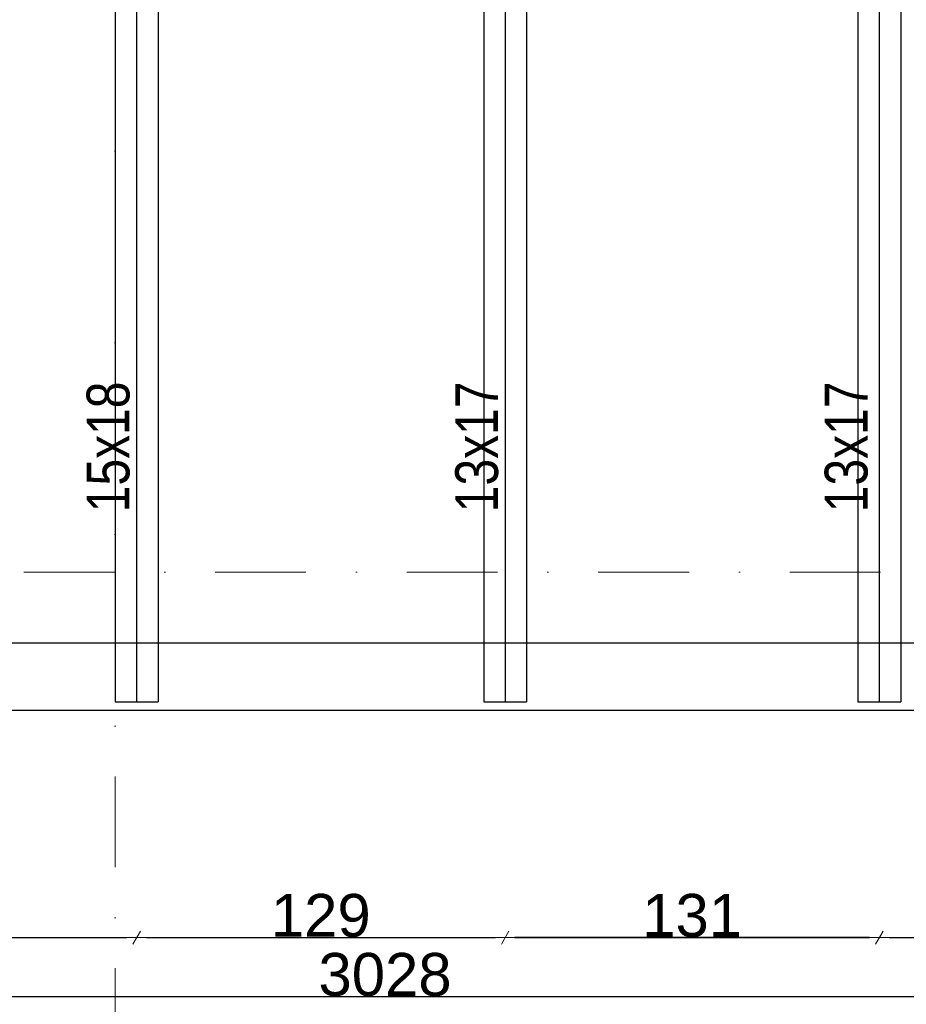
# Model space of a CAD drawing. Header units: millimetres. Extents: x 77315 to 2132699, y -120257 to -89040.
# Tile 20 of 56: x 637750 to 640853, y -117895 to -114451. Entities that reach past the tile are written whole.
import ezdxf

# ---------------------------------------------------------------- set-up
doc = ezdxf.new("R2010")
doc.units = ezdxf.units.MM
doc.header["$MEASUREMENT"] = 0
doc.linetypes.add('Dot & Dashed', pattern=[670.277762, 317.5, -176.388889, 0, -176.388874])
for name, color, linetype in [('detalokna', 7, 'Continuous'), ('DIM MALY', 7, 'Continuous'), ('opisy inne', 7, 'Continuous'), ('OSIE', 7, 'Continuous'), ('Structural - Grid', 7, 'Continuous'), ('wiezba', 7, 'Continuous')]:
    doc.layers.add(name, color=color, linetype=linetype)
doc.styles.add('STYL_AUTOMATYCZNY_2', font='arial.ttf')
doc.styles.add('STYL_AUTOMATYCZNY_3', font='arial.ttf', dxfattribs={"width": 0.8})
doc.dimstyles.new('STYL_AUTOMATYCZNY__9', dxfattribs={"dimtxt": 150, "dimasz": 34.231941, "dimexe": 0.18, "dimexo": 0.0625, "dimgap": 0, "dimtad": 1, "dimtih": 1, "dimtoh": 1, "dimdec": 0, "dimlfac": 0.1, "dimzin": 0, "dimdsep": 46, "dimtxsty": 'STYL_AUTOMATYCZNY_2', "dimblk": 'ARROWHEAD_2', "dimblk1": 'ARROWHEAD_2', "dimblk2": 'ARROWHEAD_2', "dimcen": 0.09, "dimse1": 1, "dimse2": 1, "dimclrd": 5, "dimclre": 5, "dimclrt": 1, "dimadec": 0, "dimazin": 0, "dimtfac": 1, "dimtdec": 4, "dimtmove": 0, "dimatfit": 3, "dimfxl": 0, "dimtolj": 1, "dimtzin": 0, "dimarcsym": 0})

# ---------------------------------------------------------------- blocks, each defined once
blk = doc.blocks.new('ARROWHEAD_2')
at = {"color": 0, "linetype": 'Continuous', "lineweight": 0}
for p, q in [((0, 0), (-1, 0)), ((-0.38, -0.66), (0.38, 0.66))]:
    blk.add_line(p, q, dxfattribs=at)
blk = doc.blocks.new('*D1091', base_point=(536116.7, -11361.7))
at = {"layer": 'Defpoints', "color": 0}
for p in [(654168.9, -116129.6), (623888.9, -117689.9), (654168.9, -117868.4)]:
    blk.add_point(p, dxfattribs=at)
at = {"layer": 'DIM MALY', "color": 5, "lineweight": -2}
blk.add_line((623923.1, -117868.4), (654134.7, -117868.4), dxfattribs=at)
at = {"layer": 'DIM MALY', "color": 5, "lineweight": -2, "xscale": 34.23194115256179, "yscale": 34.23194115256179, "zscale": 34.23194115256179, "rotation": 180}
blk.add_blockref('ARROWHEAD_2', (623888.9, -117868.4), dxfattribs=at)
at = {"layer": 'DIM MALY', "color": 5, "lineweight": -2, "xscale": 34.23194115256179, "yscale": 34.23194115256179, "zscale": 34.23194115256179}
blk.add_blockref('ARROWHEAD_2', (654168.9, -117868.4), dxfattribs=at)
at = {"layer": 'DIM MALY', "color": 1, "insert": (639028.8, -117791.8), "char_height": 150, "attachment_point": 5, "style": 'STYL_AUTOMATYCZNY_2'}
blk.add_mtext('\\A1;3028', dxfattribs=at)
blk = doc.blocks.new('*D1461', base_point=(536116.7, -11361.7))
at = {"layer": 'Defpoints', "color": 0}
for p in [(639449.3, -117583.6), (639449.3, -117661.9), (640758.9, -117768.9)]:
    blk.add_point(p, dxfattribs=at)
at = {"layer": 'DIM MALY', "color": 5, "lineweight": -2}
blk.add_line((640724.7, -117661.9), (639483.5, -117661.9), dxfattribs=at)
at = {"layer": 'DIM MALY', "color": 5, "lineweight": -2, "xscale": 34.23194115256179, "yscale": 34.23194115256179, "zscale": 34.23194115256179, "rotation": 180}
blk.add_blockref('ARROWHEAD_2', (639449.3, -117661.9), dxfattribs=at)
at = {"layer": 'DIM MALY', "color": 5, "lineweight": -2, "xscale": 34.23194115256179, "yscale": 34.23194115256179, "zscale": 34.23194115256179}
blk.add_blockref('ARROWHEAD_2', (640758.9, -117661.9), dxfattribs=at)
at = {"layer": 'DIM MALY', "color": 1, "insert": (640103.7, -117585.2), "char_height": 150, "attachment_point": 5, "style": 'STYL_AUTOMATYCZNY_2'}
blk.add_mtext('\\A1;131', dxfattribs=at)
blk = doc.blocks.new('*D1462', base_point=(536116.7, -11361.7))
at = {"layer": 'Defpoints', "color": 0}
for p in [(639449.3, -117583.6), (639449.3, -117661.9), (638159.3, -117730.1)]:
    blk.add_point(p, dxfattribs=at)
at = {"layer": 'DIM MALY', "color": 5, "lineweight": -2}
blk.add_line((638193.5, -117661.9), (639415, -117661.9), dxfattribs=at)
at = {"layer": 'DIM MALY', "color": 5, "lineweight": -2, "xscale": 34.23194115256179, "yscale": 34.23194115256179, "zscale": 34.23194115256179, "rotation": 180}
blk.add_blockref('ARROWHEAD_2', (638159.3, -117661.9), dxfattribs=at)
at = {"layer": 'DIM MALY', "color": 5, "lineweight": -2, "xscale": 34.23194115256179, "yscale": 34.23194115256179, "zscale": 34.23194115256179}
blk.add_blockref('ARROWHEAD_2', (639449.3, -117661.9), dxfattribs=at)
at = {"layer": 'DIM MALY', "color": 1, "insert": (638803.9, -117585.3), "char_height": 150, "attachment_point": 5, "style": 'STYL_AUTOMATYCZNY_2'}
blk.add_mtext('\\A1;129', dxfattribs=at)
blk = doc.blocks.new('*D1463', base_point=(536116.7, -11361.7))
at = {"layer": 'Defpoints', "color": 0}
for p in [(639449.3, -117583.6), (640758.9, -117661.9), (640758.9, -117768.9)]:
    blk.add_point(p, dxfattribs=at)
at = {"layer": 'DIM MALY', "color": 5, "lineweight": -2}
blk.add_line((639483.5, -117661.9), (640724.7, -117661.9), dxfattribs=at)
at = {"layer": 'DIM MALY', "color": 5, "lineweight": -2, "xscale": 34.23194115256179, "yscale": 34.23194115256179, "zscale": 34.23194115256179, "rotation": 180}
blk.add_blockref('ARROWHEAD_2', (639449.3, -117661.9), dxfattribs=at)
at = {"layer": 'DIM MALY', "color": 5, "lineweight": -2, "xscale": 34.23194115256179, "yscale": 34.23194115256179, "zscale": 34.23194115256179}
blk.add_blockref('ARROWHEAD_2', (640758.9, -117661.9), dxfattribs=at)
at = {"layer": 'DIM MALY', "color": 1, "insert": (640103.7, -117585.2), "char_height": 150, "attachment_point": 5, "style": 'STYL_AUTOMATYCZNY_2'}
blk.add_mtext('\\A1;131', dxfattribs=at)
blk = doc.blocks.new('*D1464', base_point=(536116.7, -11361.7))
at = {"layer": 'Defpoints', "color": 0}
for p in [(636769.3, -116726.9), (638159.3, -117661.9), (638159.3, -117730.1)]:
    blk.add_point(p, dxfattribs=at)
at = {"layer": 'DIM MALY', "color": 5, "lineweight": -2}
blk.add_line((636803.5, -117661.9), (638125, -117661.9), dxfattribs=at)
at = {"layer": 'DIM MALY', "color": 5, "lineweight": -2, "xscale": 34.23194115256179, "yscale": 34.23194115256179, "zscale": 34.23194115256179, "rotation": 180}
blk.add_blockref('ARROWHEAD_2', (636769.3, -117661.9), dxfattribs=at)
at = {"layer": 'DIM MALY', "color": 5, "lineweight": -2, "xscale": 34.23194115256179, "yscale": 34.23194115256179, "zscale": 34.23194115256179}
blk.add_blockref('ARROWHEAD_2', (638159.3, -117661.9), dxfattribs=at)
at = {"layer": 'DIM MALY', "color": 1, "insert": (637463.9, -117585.2), "char_height": 150, "attachment_point": 5, "style": 'STYL_AUTOMATYCZNY_2'}
blk.add_mtext('\\A1;139', dxfattribs=at)
blk = doc.blocks.new('*D1465', base_point=(536116.7, -11361.7))
at = {"layer": 'Defpoints', "color": 0}
for p in [(639449.3, -117583.6), (639449.3, -117661.9), (638159.3, -117730.1)]:
    blk.add_point(p, dxfattribs=at)
at = {"layer": 'DIM MALY', "color": 5, "lineweight": -2}
blk.add_line((638193.5, -117661.9), (639415, -117661.9), dxfattribs=at)
at = {"layer": 'DIM MALY', "color": 5, "lineweight": -2, "xscale": 34.23194115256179, "yscale": 34.23194115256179, "zscale": 34.23194115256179, "rotation": 180}
blk.add_blockref('ARROWHEAD_2', (638159.3, -117661.9), dxfattribs=at)
at = {"layer": 'DIM MALY', "color": 5, "lineweight": -2, "xscale": 34.23194115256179, "yscale": 34.23194115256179, "zscale": 34.23194115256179}
blk.add_blockref('ARROWHEAD_2', (639449.3, -117661.9), dxfattribs=at)
at = {"layer": 'DIM MALY', "color": 1, "insert": (638803.9, -117585.3), "char_height": 150, "attachment_point": 5, "style": 'STYL_AUTOMATYCZNY_2'}
blk.add_mtext('\\A1;129', dxfattribs=at)
blk = doc.blocks.new('*D1466', base_point=(536116.7, -11361.7))
at = {"layer": 'Defpoints', "color": 0}
for p in [(639449.3, -117583.6), (640758.9, -117661.9), (640758.9, -117768.9)]:
    blk.add_point(p, dxfattribs=at)
at = {"layer": 'DIM MALY', "color": 5, "lineweight": -2}
blk.add_line((639483.5, -117661.9), (640724.7, -117661.9), dxfattribs=at)
at = {"layer": 'DIM MALY', "color": 5, "lineweight": -2, "xscale": 34.23194115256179, "yscale": 34.23194115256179, "zscale": 34.23194115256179, "rotation": 180}
blk.add_blockref('ARROWHEAD_2', (639449.3, -117661.9), dxfattribs=at)
at = {"layer": 'DIM MALY', "color": 5, "lineweight": -2, "xscale": 34.23194115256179, "yscale": 34.23194115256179, "zscale": 34.23194115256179}
blk.add_blockref('ARROWHEAD_2', (640758.9, -117661.9), dxfattribs=at)
at = {"layer": 'DIM MALY', "color": 1, "insert": (640103.7, -117585.2), "char_height": 150, "attachment_point": 5, "style": 'STYL_AUTOMATYCZNY_2'}
blk.add_mtext('\\A1;131', dxfattribs=at)
blk = doc.blocks.new('*D1468', base_point=(536116.7, -11361.7))
at = {"layer": 'Defpoints', "color": 0}
for p in [(636769.3, -116726.9), (638159.3, -117661.9), (638159.3, -117730.1)]:
    blk.add_point(p, dxfattribs=at)
at = {"layer": 'DIM MALY', "color": 5, "lineweight": -2}
blk.add_line((636803.5, -117661.9), (638125, -117661.9), dxfattribs=at)
at = {"layer": 'DIM MALY', "color": 5, "lineweight": -2, "xscale": 34.23194115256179, "yscale": 34.23194115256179, "zscale": 34.23194115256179, "rotation": 180}
blk.add_blockref('ARROWHEAD_2', (636769.3, -117661.9), dxfattribs=at)
at = {"layer": 'DIM MALY', "color": 5, "lineweight": -2, "xscale": 34.23194115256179, "yscale": 34.23194115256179, "zscale": 34.23194115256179}
blk.add_blockref('ARROWHEAD_2', (638159.3, -117661.9), dxfattribs=at)
at = {"layer": 'DIM MALY', "color": 1, "insert": (637463.9, -117585.2), "char_height": 150, "attachment_point": 5, "style": 'STYL_AUTOMATYCZNY_2'}
blk.add_mtext('\\A1;139', dxfattribs=at)
blk = doc.blocks.new('*D1469', base_point=(536116.7, -11361.7))
at = {"layer": 'Defpoints', "color": 0}
for p in [(639449.3, -117583.6), (639449.3, -117661.9), (638159.3, -117730.1)]:
    blk.add_point(p, dxfattribs=at)
at = {"layer": 'DIM MALY', "color": 5, "lineweight": -2}
blk.add_line((638193.5, -117661.9), (639415, -117661.9), dxfattribs=at)
at = {"layer": 'DIM MALY', "color": 5, "lineweight": -2, "xscale": 34.23194115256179, "yscale": 34.23194115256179, "zscale": 34.23194115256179, "rotation": 180}
blk.add_blockref('ARROWHEAD_2', (638159.3, -117661.9), dxfattribs=at)
at = {"layer": 'DIM MALY', "color": 5, "lineweight": -2, "xscale": 34.23194115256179, "yscale": 34.23194115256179, "zscale": 34.23194115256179}
blk.add_blockref('ARROWHEAD_2', (639449.3, -117661.9), dxfattribs=at)
at = {"layer": 'DIM MALY', "color": 1, "insert": (638803.9, -117585.3), "char_height": 150, "attachment_point": 5, "style": 'STYL_AUTOMATYCZNY_2'}
blk.add_mtext('\\A1;129', dxfattribs=at)
blk = doc.blocks.new('*D1470', base_point=(536116.7, -11361.7))
at = {"layer": 'Defpoints', "color": 0}
for p in [(639449.3, -117583.6), (640758.9, -117661.9), (640758.9, -117768.9)]:
    blk.add_point(p, dxfattribs=at)
at = {"layer": 'DIM MALY', "color": 5, "lineweight": -2}
blk.add_line((639483.5, -117661.9), (640724.7, -117661.9), dxfattribs=at)
at = {"layer": 'DIM MALY', "color": 5, "lineweight": -2, "xscale": 34.23194115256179, "yscale": 34.23194115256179, "zscale": 34.23194115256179, "rotation": 180}
blk.add_blockref('ARROWHEAD_2', (639449.3, -117661.9), dxfattribs=at)
at = {"layer": 'DIM MALY', "color": 5, "lineweight": -2, "xscale": 34.23194115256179, "yscale": 34.23194115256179, "zscale": 34.23194115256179}
blk.add_blockref('ARROWHEAD_2', (640758.9, -117661.9), dxfattribs=at)
at = {"layer": 'DIM MALY', "color": 1, "insert": (640103.7, -117585.2), "char_height": 150, "attachment_point": 5, "style": 'STYL_AUTOMATYCZNY_2'}
blk.add_mtext('\\A1;131', dxfattribs=at)
blk = doc.blocks.new('*D1473', base_point=(536116.7, -11361.7))
at = {"layer": 'Defpoints', "color": 0}
for p in [(636769.3, -116726.9), (638159.3, -117661.9), (638159.3, -117730.1)]:
    blk.add_point(p, dxfattribs=at)
at = {"layer": 'DIM MALY', "color": 5, "lineweight": -2}
blk.add_line((636803.5, -117661.9), (638125, -117661.9), dxfattribs=at)
at = {"layer": 'DIM MALY', "color": 5, "lineweight": -2, "xscale": 34.23194115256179, "yscale": 34.23194115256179, "zscale": 34.23194115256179, "rotation": 180}
blk.add_blockref('ARROWHEAD_2', (636769.3, -117661.9), dxfattribs=at)
at = {"layer": 'DIM MALY', "color": 5, "lineweight": -2, "xscale": 34.23194115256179, "yscale": 34.23194115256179, "zscale": 34.23194115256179}
blk.add_blockref('ARROWHEAD_2', (638159.3, -117661.9), dxfattribs=at)
at = {"layer": 'DIM MALY', "color": 1, "insert": (637463.9, -117585.2), "char_height": 150, "attachment_point": 5, "style": 'STYL_AUTOMATYCZNY_2'}
blk.add_mtext('\\A1;139', dxfattribs=at)
blk = doc.blocks.new('*D1474', base_point=(536116.7, -11361.7))
at = {"layer": 'Defpoints', "color": 0}
for p in [(639449.3, -117583.6), (639449.3, -117661.9), (638159.3, -117730.1)]:
    blk.add_point(p, dxfattribs=at)
at = {"layer": 'DIM MALY', "color": 5, "lineweight": -2}
blk.add_line((638193.5, -117661.9), (639415, -117661.9), dxfattribs=at)
at = {"layer": 'DIM MALY', "color": 5, "lineweight": -2, "xscale": 34.23194115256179, "yscale": 34.23194115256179, "zscale": 34.23194115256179, "rotation": 180}
blk.add_blockref('ARROWHEAD_2', (638159.3, -117661.9), dxfattribs=at)
at = {"layer": 'DIM MALY', "color": 5, "lineweight": -2, "xscale": 34.23194115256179, "yscale": 34.23194115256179, "zscale": 34.23194115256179}
blk.add_blockref('ARROWHEAD_2', (639449.3, -117661.9), dxfattribs=at)
at = {"layer": 'DIM MALY', "color": 1, "insert": (638803.9, -117585.3), "char_height": 150, "attachment_point": 5, "style": 'STYL_AUTOMATYCZNY_2'}
blk.add_mtext('\\A1;129', dxfattribs=at)
blk = doc.blocks.new('*D1475', base_point=(536116.7, -11361.7))
at = {"layer": 'Defpoints', "color": 0}
for p in [(639449.3, -117583.6), (640758.9, -117661.9), (640758.9, -117768.9)]:
    blk.add_point(p, dxfattribs=at)
at = {"layer": 'DIM MALY', "color": 5, "lineweight": -2}
blk.add_line((639483.5, -117661.9), (640724.7, -117661.9), dxfattribs=at)
at = {"layer": 'DIM MALY', "color": 5, "lineweight": -2, "xscale": 34.23194115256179, "yscale": 34.23194115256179, "zscale": 34.23194115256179, "rotation": 180}
blk.add_blockref('ARROWHEAD_2', (639449.3, -117661.9), dxfattribs=at)
at = {"layer": 'DIM MALY', "color": 5, "lineweight": -2, "xscale": 34.23194115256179, "yscale": 34.23194115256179, "zscale": 34.23194115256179}
blk.add_blockref('ARROWHEAD_2', (640758.9, -117661.9), dxfattribs=at)
at = {"layer": 'DIM MALY', "color": 1, "insert": (640103.7, -117585.2), "char_height": 150, "attachment_point": 5, "style": 'STYL_AUTOMATYCZNY_2'}
blk.add_mtext('\\A1;131', dxfattribs=at)
blk = doc.blocks.new('*D1479', base_point=(536116.7, -11361.7))
at = {"layer": 'Defpoints', "color": 0}
for p in [(636769.3, -116726.9), (638159.3, -117661.9), (638159.3, -117730.1)]:
    blk.add_point(p, dxfattribs=at)
at = {"layer": 'DIM MALY', "color": 5, "lineweight": -2}
blk.add_line((636803.5, -117661.9), (638125, -117661.9), dxfattribs=at)
at = {"layer": 'DIM MALY', "color": 5, "lineweight": -2, "xscale": 34.23194115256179, "yscale": 34.23194115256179, "zscale": 34.23194115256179, "rotation": 180}
blk.add_blockref('ARROWHEAD_2', (636769.3, -117661.9), dxfattribs=at)
at = {"layer": 'DIM MALY', "color": 5, "lineweight": -2, "xscale": 34.23194115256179, "yscale": 34.23194115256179, "zscale": 34.23194115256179}
blk.add_blockref('ARROWHEAD_2', (638159.3, -117661.9), dxfattribs=at)
at = {"layer": 'DIM MALY', "color": 1, "insert": (637463.9, -117585.2), "char_height": 150, "attachment_point": 5, "style": 'STYL_AUTOMATYCZNY_2'}
blk.add_mtext('\\A1;139', dxfattribs=at)
blk = doc.blocks.new('*D1480', base_point=(536116.7, -11361.7))
at = {"layer": 'Defpoints', "color": 0}
for p in [(639449.3, -117583.6), (639449.3, -117661.9), (638159.3, -117730.1)]:
    blk.add_point(p, dxfattribs=at)
at = {"layer": 'DIM MALY', "color": 5, "lineweight": -2}
blk.add_line((638193.5, -117661.9), (639415, -117661.9), dxfattribs=at)
at = {"layer": 'DIM MALY', "color": 5, "lineweight": -2, "xscale": 34.23194115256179, "yscale": 34.23194115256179, "zscale": 34.23194115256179, "rotation": 180}
blk.add_blockref('ARROWHEAD_2', (638159.3, -117661.9), dxfattribs=at)
at = {"layer": 'DIM MALY', "color": 5, "lineweight": -2, "xscale": 34.23194115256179, "yscale": 34.23194115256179, "zscale": 34.23194115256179}
blk.add_blockref('ARROWHEAD_2', (639449.3, -117661.9), dxfattribs=at)
at = {"layer": 'DIM MALY', "color": 1, "insert": (638803.9, -117585.3), "char_height": 150, "attachment_point": 5, "style": 'STYL_AUTOMATYCZNY_2'}
blk.add_mtext('\\A1;129', dxfattribs=at)
blk = doc.blocks.new('*D1481', base_point=(536116.7, -11361.7))
at = {"layer": 'Defpoints', "color": 0}
for p in [(639449.3, -117583.6), (640758.9, -117661.9), (640758.9, -117768.9)]:
    blk.add_point(p, dxfattribs=at)
at = {"layer": 'DIM MALY', "color": 5, "lineweight": -2}
blk.add_line((639483.5, -117661.9), (640724.7, -117661.9), dxfattribs=at)
at = {"layer": 'DIM MALY', "color": 5, "lineweight": -2, "xscale": 34.23194115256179, "yscale": 34.23194115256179, "zscale": 34.23194115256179, "rotation": 180}
blk.add_blockref('ARROWHEAD_2', (639449.3, -117661.9), dxfattribs=at)
at = {"layer": 'DIM MALY', "color": 5, "lineweight": -2, "xscale": 34.23194115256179, "yscale": 34.23194115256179, "zscale": 34.23194115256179}
blk.add_blockref('ARROWHEAD_2', (640758.9, -117661.9), dxfattribs=at)
at = {"layer": 'DIM MALY', "color": 1, "insert": (640103.7, -117585.2), "char_height": 150, "attachment_point": 5, "style": 'STYL_AUTOMATYCZNY_2'}
blk.add_mtext('\\A1;131', dxfattribs=at)
blk = doc.blocks.new('*D1486', base_point=(536116.7, -11361.7))
at = {"layer": 'Defpoints', "color": 0}
for p in [(636769.3, -116726.9), (638159.3, -117661.9), (638159.3, -117730.1)]:
    blk.add_point(p, dxfattribs=at)
at = {"layer": 'DIM MALY', "color": 5, "lineweight": -2}
blk.add_line((636803.5, -117661.9), (638125, -117661.9), dxfattribs=at)
at = {"layer": 'DIM MALY', "color": 5, "lineweight": -2, "xscale": 34.23194115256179, "yscale": 34.23194115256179, "zscale": 34.23194115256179, "rotation": 180}
blk.add_blockref('ARROWHEAD_2', (636769.3, -117661.9), dxfattribs=at)
at = {"layer": 'DIM MALY', "color": 5, "lineweight": -2, "xscale": 34.23194115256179, "yscale": 34.23194115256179, "zscale": 34.23194115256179}
blk.add_blockref('ARROWHEAD_2', (638159.3, -117661.9), dxfattribs=at)
at = {"layer": 'DIM MALY', "color": 1, "insert": (637463.9, -117585.2), "char_height": 150, "attachment_point": 5, "style": 'STYL_AUTOMATYCZNY_2'}
blk.add_mtext('\\A1;139', dxfattribs=at)
blk = doc.blocks.new('*D1487', base_point=(536116.7, -11361.7))
at = {"layer": 'Defpoints', "color": 0}
for p in [(639449.3, -117583.6), (639449.3, -117661.9), (638159.3, -117730.1)]:
    blk.add_point(p, dxfattribs=at)
at = {"layer": 'DIM MALY', "color": 5, "lineweight": -2}
blk.add_line((638193.5, -117661.9), (639415, -117661.9), dxfattribs=at)
at = {"layer": 'DIM MALY', "color": 5, "lineweight": -2, "xscale": 34.23194115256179, "yscale": 34.23194115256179, "zscale": 34.23194115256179, "rotation": 180}
blk.add_blockref('ARROWHEAD_2', (638159.3, -117661.9), dxfattribs=at)
at = {"layer": 'DIM MALY', "color": 5, "lineweight": -2, "xscale": 34.23194115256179, "yscale": 34.23194115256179, "zscale": 34.23194115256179}
blk.add_blockref('ARROWHEAD_2', (639449.3, -117661.9), dxfattribs=at)
at = {"layer": 'DIM MALY', "color": 1, "insert": (638803.9, -117585.3), "char_height": 150, "attachment_point": 5, "style": 'STYL_AUTOMATYCZNY_2'}
blk.add_mtext('\\A1;129', dxfattribs=at)
blk = doc.blocks.new('*D1488', base_point=(536116.7, -11361.7))
at = {"layer": 'Defpoints', "color": 0}
for p in [(639449.3, -117583.6), (640758.9, -117661.9), (640758.9, -117768.9)]:
    blk.add_point(p, dxfattribs=at)
at = {"layer": 'DIM MALY', "color": 5, "lineweight": -2}
blk.add_line((639483.5, -117661.9), (640724.7, -117661.9), dxfattribs=at)
at = {"layer": 'DIM MALY', "color": 5, "lineweight": -2, "xscale": 34.23194115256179, "yscale": 34.23194115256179, "zscale": 34.23194115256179, "rotation": 180}
blk.add_blockref('ARROWHEAD_2', (639449.3, -117661.9), dxfattribs=at)
at = {"layer": 'DIM MALY', "color": 5, "lineweight": -2, "xscale": 34.23194115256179, "yscale": 34.23194115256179, "zscale": 34.23194115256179}
blk.add_blockref('ARROWHEAD_2', (640758.9, -117661.9), dxfattribs=at)
at = {"layer": 'DIM MALY', "color": 1, "insert": (640103.7, -117585.2), "char_height": 150, "attachment_point": 5, "style": 'STYL_AUTOMATYCZNY_2'}
blk.add_mtext('\\A1;131', dxfattribs=at)
blk = doc.blocks.new('*D1494', base_point=(536116.7, -11361.7))
at = {"layer": 'Defpoints', "color": 0}
for p in [(636769.3, -116726.9), (638159.3, -117661.9), (638159.3, -117730.1)]:
    blk.add_point(p, dxfattribs=at)
at = {"layer": 'DIM MALY', "color": 5, "lineweight": -2}
blk.add_line((636803.5, -117661.9), (638125, -117661.9), dxfattribs=at)
at = {"layer": 'DIM MALY', "color": 5, "lineweight": -2, "xscale": 34.23194115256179, "yscale": 34.23194115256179, "zscale": 34.23194115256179, "rotation": 180}
blk.add_blockref('ARROWHEAD_2', (636769.3, -117661.9), dxfattribs=at)
at = {"layer": 'DIM MALY', "color": 5, "lineweight": -2, "xscale": 34.23194115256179, "yscale": 34.23194115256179, "zscale": 34.23194115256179}
blk.add_blockref('ARROWHEAD_2', (638159.3, -117661.9), dxfattribs=at)
at = {"layer": 'DIM MALY', "color": 1, "insert": (637463.9, -117585.2), "char_height": 150, "attachment_point": 5, "style": 'STYL_AUTOMATYCZNY_2'}
blk.add_mtext('\\A1;139', dxfattribs=at)
blk = doc.blocks.new('*D1495', base_point=(536116.7, -11361.7))
at = {"layer": 'Defpoints', "color": 0}
for p in [(639449.3, -117583.6), (639449.3, -117661.9), (638159.3, -117730.1)]:
    blk.add_point(p, dxfattribs=at)
at = {"layer": 'DIM MALY', "color": 5, "lineweight": -2}
blk.add_line((638193.5, -117661.9), (639415, -117661.9), dxfattribs=at)
at = {"layer": 'DIM MALY', "color": 5, "lineweight": -2, "xscale": 34.23194115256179, "yscale": 34.23194115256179, "zscale": 34.23194115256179, "rotation": 180}
blk.add_blockref('ARROWHEAD_2', (638159.3, -117661.9), dxfattribs=at)
at = {"layer": 'DIM MALY', "color": 5, "lineweight": -2, "xscale": 34.23194115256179, "yscale": 34.23194115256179, "zscale": 34.23194115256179}
blk.add_blockref('ARROWHEAD_2', (639449.3, -117661.9), dxfattribs=at)
at = {"layer": 'DIM MALY', "color": 1, "insert": (638803.9, -117585.3), "char_height": 150, "attachment_point": 5, "style": 'STYL_AUTOMATYCZNY_2'}
blk.add_mtext('\\A1;129', dxfattribs=at)
blk = doc.blocks.new('*D1496', base_point=(536116.7, -11361.7))
at = {"layer": 'Defpoints', "color": 0}
for p in [(639449.3, -117583.6), (640758.9, -117661.9), (640758.9, -117768.9)]:
    blk.add_point(p, dxfattribs=at)
at = {"layer": 'DIM MALY', "color": 5, "lineweight": -2}
blk.add_line((639483.5, -117661.9), (640724.7, -117661.9), dxfattribs=at)
at = {"layer": 'DIM MALY', "color": 5, "lineweight": -2, "xscale": 34.23194115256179, "yscale": 34.23194115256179, "zscale": 34.23194115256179, "rotation": 180}
blk.add_blockref('ARROWHEAD_2', (639449.3, -117661.9), dxfattribs=at)
at = {"layer": 'DIM MALY', "color": 5, "lineweight": -2, "xscale": 34.23194115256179, "yscale": 34.23194115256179, "zscale": 34.23194115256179}
blk.add_blockref('ARROWHEAD_2', (640758.9, -117661.9), dxfattribs=at)
at = {"layer": 'DIM MALY', "color": 1, "insert": (640103.7, -117585.2), "char_height": 150, "attachment_point": 5, "style": 'STYL_AUTOMATYCZNY_2'}
blk.add_mtext('\\A1;131', dxfattribs=at)
blk = doc.blocks.new('*D1503', base_point=(536116.7, -11361.7))
at = {"layer": 'Defpoints', "color": 0}
for p in [(636769.3, -116726.9), (638159.3, -117661.9), (638159.3, -117730.1)]:
    blk.add_point(p, dxfattribs=at)
at = {"layer": 'DIM MALY', "color": 5, "lineweight": -2}
blk.add_line((636803.5, -117661.9), (638125, -117661.9), dxfattribs=at)
at = {"layer": 'DIM MALY', "color": 5, "lineweight": -2, "xscale": 34.23194115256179, "yscale": 34.23194115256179, "zscale": 34.23194115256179, "rotation": 180}
blk.add_blockref('ARROWHEAD_2', (636769.3, -117661.9), dxfattribs=at)
at = {"layer": 'DIM MALY', "color": 5, "lineweight": -2, "xscale": 34.23194115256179, "yscale": 34.23194115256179, "zscale": 34.23194115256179}
blk.add_blockref('ARROWHEAD_2', (638159.3, -117661.9), dxfattribs=at)
at = {"layer": 'DIM MALY', "color": 1, "insert": (637463.9, -117585.2), "char_height": 150, "attachment_point": 5, "style": 'STYL_AUTOMATYCZNY_2'}
blk.add_mtext('\\A1;139', dxfattribs=at)
blk = doc.blocks.new('*D1504', base_point=(536116.7, -11361.7))
at = {"layer": 'Defpoints', "color": 0}
for p in [(639449.3, -117583.6), (639449.3, -117661.9), (638159.3, -117730.1)]:
    blk.add_point(p, dxfattribs=at)
at = {"layer": 'DIM MALY', "color": 5, "lineweight": -2}
blk.add_line((638193.5, -117661.9), (639415, -117661.9), dxfattribs=at)
at = {"layer": 'DIM MALY', "color": 5, "lineweight": -2, "xscale": 34.23194115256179, "yscale": 34.23194115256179, "zscale": 34.23194115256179, "rotation": 180}
blk.add_blockref('ARROWHEAD_2', (638159.3, -117661.9), dxfattribs=at)
at = {"layer": 'DIM MALY', "color": 5, "lineweight": -2, "xscale": 34.23194115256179, "yscale": 34.23194115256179, "zscale": 34.23194115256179}
blk.add_blockref('ARROWHEAD_2', (639449.3, -117661.9), dxfattribs=at)
at = {"layer": 'DIM MALY', "color": 1, "insert": (638803.9, -117585.3), "char_height": 150, "attachment_point": 5, "style": 'STYL_AUTOMATYCZNY_2'}
blk.add_mtext('\\A1;129', dxfattribs=at)
blk = doc.blocks.new('*D1505', base_point=(536116.7, -11361.7))
at = {"layer": 'Defpoints', "color": 0}
for p in [(639449.3, -117583.6), (640758.9, -117661.9), (640758.9, -117768.9)]:
    blk.add_point(p, dxfattribs=at)
at = {"layer": 'DIM MALY', "color": 5, "lineweight": -2}
blk.add_line((639483.5, -117661.9), (640724.7, -117661.9), dxfattribs=at)
at = {"layer": 'DIM MALY', "color": 5, "lineweight": -2, "xscale": 34.23194115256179, "yscale": 34.23194115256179, "zscale": 34.23194115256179, "rotation": 180}
blk.add_blockref('ARROWHEAD_2', (639449.3, -117661.9), dxfattribs=at)
at = {"layer": 'DIM MALY', "color": 5, "lineweight": -2, "xscale": 34.23194115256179, "yscale": 34.23194115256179, "zscale": 34.23194115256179}
blk.add_blockref('ARROWHEAD_2', (640758.9, -117661.9), dxfattribs=at)
at = {"layer": 'DIM MALY', "color": 1, "insert": (640103.7, -117585.2), "char_height": 150, "attachment_point": 5, "style": 'STYL_AUTOMATYCZNY_2'}
blk.add_mtext('\\A1;131', dxfattribs=at)
blk = doc.blocks.new('*D1513', base_point=(536116.7, -11361.7))
at = {"layer": 'Defpoints', "color": 0}
for p in [(636769.3, -116726.9), (638159.3, -117661.9), (638159.3, -117730.1)]:
    blk.add_point(p, dxfattribs=at)
at = {"layer": 'DIM MALY', "color": 5, "lineweight": -2}
blk.add_line((636803.5, -117661.9), (638125, -117661.9), dxfattribs=at)
at = {"layer": 'DIM MALY', "color": 5, "lineweight": -2, "xscale": 34.23194115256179, "yscale": 34.23194115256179, "zscale": 34.23194115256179, "rotation": 180}
blk.add_blockref('ARROWHEAD_2', (636769.3, -117661.9), dxfattribs=at)
at = {"layer": 'DIM MALY', "color": 5, "lineweight": -2, "xscale": 34.23194115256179, "yscale": 34.23194115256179, "zscale": 34.23194115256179}
blk.add_blockref('ARROWHEAD_2', (638159.3, -117661.9), dxfattribs=at)
at = {"layer": 'DIM MALY', "color": 1, "insert": (637463.9, -117585.2), "char_height": 150, "attachment_point": 5, "style": 'STYL_AUTOMATYCZNY_2'}
blk.add_mtext('\\A1;139', dxfattribs=at)
blk = doc.blocks.new('*D1514', base_point=(536116.7, -11361.7))
at = {"layer": 'Defpoints', "color": 0}
for p in [(639449.3, -117583.6), (639449.3, -117661.9), (638159.3, -117730.1)]:
    blk.add_point(p, dxfattribs=at)
at = {"layer": 'DIM MALY', "color": 5, "lineweight": -2}
blk.add_line((638193.5, -117661.9), (639415, -117661.9), dxfattribs=at)
at = {"layer": 'DIM MALY', "color": 5, "lineweight": -2, "xscale": 34.23194115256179, "yscale": 34.23194115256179, "zscale": 34.23194115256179, "rotation": 180}
blk.add_blockref('ARROWHEAD_2', (638159.3, -117661.9), dxfattribs=at)
at = {"layer": 'DIM MALY', "color": 5, "lineweight": -2, "xscale": 34.23194115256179, "yscale": 34.23194115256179, "zscale": 34.23194115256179}
blk.add_blockref('ARROWHEAD_2', (639449.3, -117661.9), dxfattribs=at)
at = {"layer": 'DIM MALY', "color": 1, "insert": (638803.9, -117585.3), "char_height": 150, "attachment_point": 5, "style": 'STYL_AUTOMATYCZNY_2'}
blk.add_mtext('\\A1;129', dxfattribs=at)
blk = doc.blocks.new('*D1515', base_point=(536116.7, -11361.7))
at = {"layer": 'Defpoints', "color": 0}
for p in [(639449.3, -117583.6), (640758.9, -117661.9), (640758.9, -117768.9)]:
    blk.add_point(p, dxfattribs=at)
at = {"layer": 'DIM MALY', "color": 5, "lineweight": -2}
blk.add_line((639483.5, -117661.9), (640724.7, -117661.9), dxfattribs=at)
at = {"layer": 'DIM MALY', "color": 5, "lineweight": -2, "xscale": 34.23194115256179, "yscale": 34.23194115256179, "zscale": 34.23194115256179, "rotation": 180}
blk.add_blockref('ARROWHEAD_2', (639449.3, -117661.9), dxfattribs=at)
at = {"layer": 'DIM MALY', "color": 5, "lineweight": -2, "xscale": 34.23194115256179, "yscale": 34.23194115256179, "zscale": 34.23194115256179}
blk.add_blockref('ARROWHEAD_2', (640758.9, -117661.9), dxfattribs=at)
at = {"layer": 'DIM MALY', "color": 1, "insert": (640103.7, -117585.2), "char_height": 150, "attachment_point": 5, "style": 'STYL_AUTOMATYCZNY_2'}
blk.add_mtext('\\A1;131', dxfattribs=at)
blk = doc.blocks.new('*D1524', base_point=(536116.7, -11361.7))
at = {"layer": 'Defpoints', "color": 0}
for p in [(636769.3, -116726.9), (638159.3, -117661.9), (638159.3, -117730.1)]:
    blk.add_point(p, dxfattribs=at)
at = {"layer": 'DIM MALY', "color": 5, "lineweight": -2}
blk.add_line((636803.5, -117661.9), (638125, -117661.9), dxfattribs=at)
at = {"layer": 'DIM MALY', "color": 5, "lineweight": -2, "xscale": 34.23194115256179, "yscale": 34.23194115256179, "zscale": 34.23194115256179, "rotation": 180}
blk.add_blockref('ARROWHEAD_2', (636769.3, -117661.9), dxfattribs=at)
at = {"layer": 'DIM MALY', "color": 5, "lineweight": -2, "xscale": 34.23194115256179, "yscale": 34.23194115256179, "zscale": 34.23194115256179}
blk.add_blockref('ARROWHEAD_2', (638159.3, -117661.9), dxfattribs=at)
at = {"layer": 'DIM MALY', "color": 1, "insert": (637463.9, -117585.2), "char_height": 150, "attachment_point": 5, "style": 'STYL_AUTOMATYCZNY_2'}
blk.add_mtext('\\A1;139', dxfattribs=at)
blk = doc.blocks.new('*D1525', base_point=(536116.7, -11361.7))
at = {"layer": 'Defpoints', "color": 0}
for p in [(639449.3, -117583.6), (639449.3, -117661.9), (638159.3, -117730.1)]:
    blk.add_point(p, dxfattribs=at)
at = {"layer": 'DIM MALY', "color": 5, "lineweight": -2}
blk.add_line((638193.5, -117661.9), (639415, -117661.9), dxfattribs=at)
at = {"layer": 'DIM MALY', "color": 5, "lineweight": -2, "xscale": 34.23194115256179, "yscale": 34.23194115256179, "zscale": 34.23194115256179, "rotation": 180}
blk.add_blockref('ARROWHEAD_2', (638159.3, -117661.9), dxfattribs=at)
at = {"layer": 'DIM MALY', "color": 5, "lineweight": -2, "xscale": 34.23194115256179, "yscale": 34.23194115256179, "zscale": 34.23194115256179}
blk.add_blockref('ARROWHEAD_2', (639449.3, -117661.9), dxfattribs=at)
at = {"layer": 'DIM MALY', "color": 1, "insert": (638803.9, -117585.3), "char_height": 150, "attachment_point": 5, "style": 'STYL_AUTOMATYCZNY_2'}
blk.add_mtext('\\A1;129', dxfattribs=at)
blk = doc.blocks.new('*D1526', base_point=(536116.7, -11361.7))
at = {"layer": 'Defpoints', "color": 0}
for p in [(639449.3, -117583.6), (640758.9, -117661.9), (640758.9, -117768.9)]:
    blk.add_point(p, dxfattribs=at)
at = {"layer": 'DIM MALY', "color": 5, "lineweight": -2}
blk.add_line((639483.5, -117661.9), (640724.7, -117661.9), dxfattribs=at)
at = {"layer": 'DIM MALY', "color": 5, "lineweight": -2, "xscale": 34.23194115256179, "yscale": 34.23194115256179, "zscale": 34.23194115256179, "rotation": 180}
blk.add_blockref('ARROWHEAD_2', (639449.3, -117661.9), dxfattribs=at)
at = {"layer": 'DIM MALY', "color": 5, "lineweight": -2, "xscale": 34.23194115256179, "yscale": 34.23194115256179, "zscale": 34.23194115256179}
blk.add_blockref('ARROWHEAD_2', (640758.9, -117661.9), dxfattribs=at)
at = {"layer": 'DIM MALY', "color": 1, "insert": (640103.7, -117585.2), "char_height": 150, "attachment_point": 5, "style": 'STYL_AUTOMATYCZNY_2'}
blk.add_mtext('\\A1;131', dxfattribs=at)
blk = doc.blocks.new('*D1536', base_point=(536116.7, -11361.7))
at = {"layer": 'Defpoints', "color": 0}
for p in [(636769.3, -116726.9), (638159.3, -117661.9), (638159.3, -117730.1)]:
    blk.add_point(p, dxfattribs=at)
at = {"layer": 'DIM MALY', "color": 5, "lineweight": -2}
blk.add_line((636803.5, -117661.9), (638125, -117661.9), dxfattribs=at)
at = {"layer": 'DIM MALY', "color": 5, "lineweight": -2, "xscale": 34.23194115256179, "yscale": 34.23194115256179, "zscale": 34.23194115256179, "rotation": 180}
blk.add_blockref('ARROWHEAD_2', (636769.3, -117661.9), dxfattribs=at)
at = {"layer": 'DIM MALY', "color": 5, "lineweight": -2, "xscale": 34.23194115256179, "yscale": 34.23194115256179, "zscale": 34.23194115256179}
blk.add_blockref('ARROWHEAD_2', (638159.3, -117661.9), dxfattribs=at)
at = {"layer": 'DIM MALY', "color": 1, "insert": (637463.9, -117585.2), "char_height": 150, "attachment_point": 5, "style": 'STYL_AUTOMATYCZNY_2'}
blk.add_mtext('\\A1;139', dxfattribs=at)
blk = doc.blocks.new('*D1537', base_point=(536116.7, -11361.7))
at = {"layer": 'Defpoints', "color": 0}
for p in [(639449.3, -117583.6), (639449.3, -117661.9), (638159.3, -117730.1)]:
    blk.add_point(p, dxfattribs=at)
at = {"layer": 'DIM MALY', "color": 5, "lineweight": -2}
blk.add_line((638193.5, -117661.9), (639415, -117661.9), dxfattribs=at)
at = {"layer": 'DIM MALY', "color": 5, "lineweight": -2, "xscale": 34.23194115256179, "yscale": 34.23194115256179, "zscale": 34.23194115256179, "rotation": 180}
blk.add_blockref('ARROWHEAD_2', (638159.3, -117661.9), dxfattribs=at)
at = {"layer": 'DIM MALY', "color": 5, "lineweight": -2, "xscale": 34.23194115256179, "yscale": 34.23194115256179, "zscale": 34.23194115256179}
blk.add_blockref('ARROWHEAD_2', (639449.3, -117661.9), dxfattribs=at)
at = {"layer": 'DIM MALY', "color": 1, "insert": (638803.9, -117585.3), "char_height": 150, "attachment_point": 5, "style": 'STYL_AUTOMATYCZNY_2'}
blk.add_mtext('\\A1;129', dxfattribs=at)
blk = doc.blocks.new('*D1538', base_point=(536116.7, -11361.7))
at = {"layer": 'Defpoints', "color": 0}
for p in [(639449.3, -117583.6), (640758.9, -117661.9), (640758.9, -117768.9)]:
    blk.add_point(p, dxfattribs=at)
at = {"layer": 'DIM MALY', "color": 5, "lineweight": -2}
blk.add_line((639483.5, -117661.9), (640724.7, -117661.9), dxfattribs=at)
at = {"layer": 'DIM MALY', "color": 5, "lineweight": -2, "xscale": 34.23194115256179, "yscale": 34.23194115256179, "zscale": 34.23194115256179, "rotation": 180}
blk.add_blockref('ARROWHEAD_2', (639449.3, -117661.9), dxfattribs=at)
at = {"layer": 'DIM MALY', "color": 5, "lineweight": -2, "xscale": 34.23194115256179, "yscale": 34.23194115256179, "zscale": 34.23194115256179}
blk.add_blockref('ARROWHEAD_2', (640758.9, -117661.9), dxfattribs=at)
at = {"layer": 'DIM MALY', "color": 1, "insert": (640103.7, -117585.2), "char_height": 150, "attachment_point": 5, "style": 'STYL_AUTOMATYCZNY_2'}
blk.add_mtext('\\A1;131', dxfattribs=at)
blk = doc.blocks.new('*D1566', base_point=(536116.7, -11361.7))
at = {"layer": 'Defpoints', "color": 0}
for p in [(640758.9, -116726.9), (642188.9, -117661.9), (642188.9, -117779.7)]:
    blk.add_point(p, dxfattribs=at)
at = {"layer": 'DIM MALY', "color": 5, "lineweight": -2}
blk.add_line((640793.2, -117661.9), (642154.7, -117661.9), dxfattribs=at)
at = {"layer": 'DIM MALY', "color": 5, "lineweight": -2, "xscale": 34.23194115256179, "yscale": 34.23194115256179, "zscale": 34.23194115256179, "rotation": 180}
blk.add_blockref('ARROWHEAD_2', (640758.9, -117661.9), dxfattribs=at)
at = {"layer": 'DIM MALY', "color": 5, "lineweight": -2, "xscale": 34.23194115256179, "yscale": 34.23194115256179, "zscale": 34.23194115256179}
blk.add_blockref('ARROWHEAD_2', (642188.9, -117661.9), dxfattribs=at)
at = {"layer": 'DIM MALY', "color": 1, "insert": (641473.5, -117585.2), "char_height": 150, "attachment_point": 5, "style": 'STYL_AUTOMATYCZNY_2'}
blk.add_mtext('\\A1;143', dxfattribs=at)
blk = doc.blocks.new('*D1700', base_point=(536116.7, -11361.7))
at = {"layer": 'Defpoints', "color": 0}
for p in [(623533.9, -116462.9), (654513.9, -116866.9), (654513.9, -118274.9)]:
    blk.add_point(p, dxfattribs=at)
at = {"layer": 'DIM MALY', "color": 5, "lineweight": -2}
blk.add_line((623568.1, -118274.9), (654479.7, -118274.9), dxfattribs=at)
at = {"layer": 'DIM MALY', "color": 5, "lineweight": -2, "xscale": 34.23194115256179, "yscale": 34.23194115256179, "zscale": 34.23194115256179, "rotation": 180}
blk.add_blockref('ARROWHEAD_2', (623533.9, -118274.9), dxfattribs=at)
at = {"layer": 'DIM MALY', "color": 5, "lineweight": -2, "xscale": 34.23194115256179, "yscale": 34.23194115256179, "zscale": 34.23194115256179}
blk.add_blockref('ARROWHEAD_2', (654513.9, -118274.9), dxfattribs=at)
at = {"layer": 'DIM MALY', "color": 1, "insert": (639023.8, -118198.3), "char_height": 150, "attachment_point": 5, "style": 'STYL_AUTOMATYCZNY_2'}
blk.add_mtext('\\A1;3098', dxfattribs=at)

msp = doc.modelspace()

# ---------------------------------------------------------------- linework, layer by layer
at = {"layer": 'detalokna'}
msp.add_lwpolyline([(623533.9, -112624.5), (623533.9, -116866.8), (654513.9, -116866.9), (654513.9, -104516.9), (623507, -104516.9), (623507, -108914.5)], dxfattribs=at)
at = {"layer": 'OSIE'}
for p, q in [((638159.3, -104546.9), (638159.3, -116836.9)), ((639449.3, -104546.9), (639449.3, -116836.9)), ((640758.9, -104546.9), (640758.9, -116836.9)), ((654243.9, -116632.2), (624012.2, -116632.2))]:
    msp.add_line(p, q, dxfattribs=at)
at = {"layer": 'Structural - Grid', "linetype": 'Dot & Dashed', "lineweight": 15}
for p, q in [((638083.9, -118756.7), (638083.9, -101901.3)), ((654841.1, -116383.5), (616896.7, -116383.5))]:
    msp.add_line(p, q, dxfattribs=at)
at = {"layer": 'wiezba'}
for p, q in [((638084.3, -104546.9), (638084.3, -116836.9)), ((638234.3, -104546.9), (638234.3, -116836.9)), ((639374.3, -104546.9), (639374.3, -116836.9)), ((639524.3, -104546.9), (639524.3, -116836.9)), ((640683.9, -104546.9), (640683.9, -116836.9)), ((640833.9, -104546.9), (640833.9, -116836.9)), ((638084.3, -116836.9), (638234.3, -116836.9)), ((639374.3, -116836.9), (639524.3, -116836.9)), ((640683.9, -116836.9), (640833.9, -116836.9))]:
    msp.add_line(p, q, dxfattribs=at)

# ---------------------------------------------------------------- texts
at = {"layer": 'opisy inne', "char_height": 150, "attachment_point": 5, "rotation": 90, "style": 'STYL_AUTOMATYCZNY_3'}
for s, insert in [('\\A1;{\\pqc;\\fArial|b0|i0|c238|p0;\\W0.800000;15x18}', (638060.2, -115945.4)), ('\\A1;{\\pqc;\\fArial|b0|i0|c238|p0;\\W0.800000;13x17}', (639350.5, -115945.4)), ('\\A1;{\\pqc;\\fArial|b0|i0|c238|p0;\\W0.800000;13x17}', (640643.7, -115945.4))]:
    msp.add_mtext(s, dxfattribs=dict(at, insert=insert))

# ---------------------------------------------------------------- dimensions: what is measured, and where the dimension line sits
at = {"layer": 'DIM MALY'}
for base, p1, p2, picture, middle in [((654168.9, -117868.4), (623888.9, -117689.9), (654168.9, -116129.6), '*D1091', (639028.8, -117868.4)), ((654513.9, -118274.9), (623533.9, -116462.9), (654513.9, -116866.9), '*D1700', (639023.8, -118274.9)), ((638159.3, -117661.9), (636769.3, -116726.9), (638159.3, -117730.1), '*D1464', (637463.9, -117661.9)), ((638159.3, -117661.9), (636769.3, -116726.9), (638159.3, -117730.1), '*D1468', (637463.9, -117661.9)), ((638159.3, -117661.9), (636769.3, -116726.9), (638159.3, -117730.1), '*D1473', (637463.9, -117661.9)), ((638159.3, -117661.9), (636769.3, -116726.9), (638159.3, -117730.1), '*D1479', (637463.9, -117661.9)), ((638159.3, -117661.9), (636769.3, -116726.9), (638159.3, -117730.1), '*D1486', (637463.9, -117661.9)), ((638159.3, -117661.9), (636769.3, -116726.9), (638159.3, -117730.1), '*D1494', (637463.9, -117661.9)), ((638159.3, -117661.9), (636769.3, -116726.9), (638159.3, -117730.1), '*D1503', (637463.9, -117661.9)), ((638159.3, -117661.9), (636769.3, -116726.9), (638159.3, -117730.1), '*D1513', (637463.9, -117661.9)), ((638159.3, -117661.9), (636769.3, -116726.9), (638159.3, -117730.1), '*D1524', (637463.9, -117661.9)), ((638159.3, -117661.9), (636769.3, -116726.9), (638159.3, -117730.1), '*D1536', (637463.9, -117661.9)), ((642188.9, -117661.9), (640758.9, -116726.9), (642188.9, -117779.7), '*D1566', (641473.5, -117661.9)), ((639449.3, -117661.9), (638159.3, -117730.1), (639449.3, -117583.6), '*D1462', (638803.9, -117661.9)), ((639449.3, -117661.9), (638159.3, -117730.1), (639449.3, -117583.6), '*D1465', (638803.9, -117661.9)), ((639449.3, -117661.9), (638159.3, -117730.1), (639449.3, -117583.6), '*D1469', (638803.9, -117661.9)), ((639449.3, -117661.9), (638159.3, -117730.1), (639449.3, -117583.6), '*D1474', (638803.9, -117661.9)), ((639449.3, -117661.9), (638159.3, -117730.1), (639449.3, -117583.6), '*D1480', (638803.9, -117661.9)), ((639449.3, -117661.9), (638159.3, -117730.1), (639449.3, -117583.6), '*D1487', (638803.9, -117661.9)), ((639449.3, -117661.9), (638159.3, -117730.1), (639449.3, -117583.6), '*D1495', (638803.9, -117661.9)), ((639449.3, -117661.9), (638159.3, -117730.1), (639449.3, -117583.6), '*D1504', (638803.9, -117661.9)), ((639449.3, -117661.9), (638159.3, -117730.1), (639449.3, -117583.6), '*D1514', (638803.9, -117661.9)), ((639449.3, -117661.9), (638159.3, -117730.1), (639449.3, -117583.6), '*D1525', (638803.9, -117661.9)), ((639449.3, -117661.9), (638159.3, -117730.1), (639449.3, -117583.6), '*D1537', (638803.9, -117661.9)), ((640758.9, -117661.9), (639449.3, -117583.6), (640758.9, -117768.9), '*D1463', (640103.7, -117661.9)), ((640758.9, -117661.9), (639449.3, -117583.6), (640758.9, -117768.9), '*D1466', (640103.7, -117661.9)), ((640758.9, -117661.9), (639449.3, -117583.6), (640758.9, -117768.9), '*D1470', (640103.7, -117661.9)), ((640758.9, -117661.9), (639449.3, -117583.6), (640758.9, -117768.9), '*D1475', (640103.7, -117661.9)), ((640758.9, -117661.9), (639449.3, -117583.6), (640758.9, -117768.9), '*D1481', (640103.7, -117661.9)), ((640758.9, -117661.9), (639449.3, -117583.6), (640758.9, -117768.9), '*D1488', (640103.7, -117661.9)), ((640758.9, -117661.9), (639449.3, -117583.6), (640758.9, -117768.9), '*D1496', (640103.7, -117661.9)), ((640758.9, -117661.9), (639449.3, -117583.6), (640758.9, -117768.9), '*D1505', (640103.7, -117661.9)), ((640758.9, -117661.9), (639449.3, -117583.6), (640758.9, -117768.9), '*D1515', (640103.7, -117661.9)), ((640758.9, -117661.9), (639449.3, -117583.6), (640758.9, -117768.9), '*D1526', (640103.7, -117661.9)), ((640758.9, -117661.9), (639449.3, -117583.6), (640758.9, -117768.9), '*D1538', (640103.7, -117661.9))]:
    dim = msp.add_linear_dim(base=base, p1=p1, p2=p2, dimstyle='STYL_AUTOMATYCZNY__9', dxfattribs=at)
    dim.commit()
    dim.dimension.update_dxf_attribs({"geometry": picture, "text_midpoint": middle, "dimtype": 160})
dim = msp.add_linear_dim(base=(639449.3, -117661.9), p1=(640758.9, -117768.9), p2=(639449.3, -117583.6), angle=180, dimstyle='STYL_AUTOMATYCZNY__9', dxfattribs=at)
dim.commit()
dim.dimension.update_dxf_attribs({"geometry": '*D1461', "text_midpoint": (640103.7, -117661.9), "dimtype": 160})

doc.saveas('drawing.dxf')
